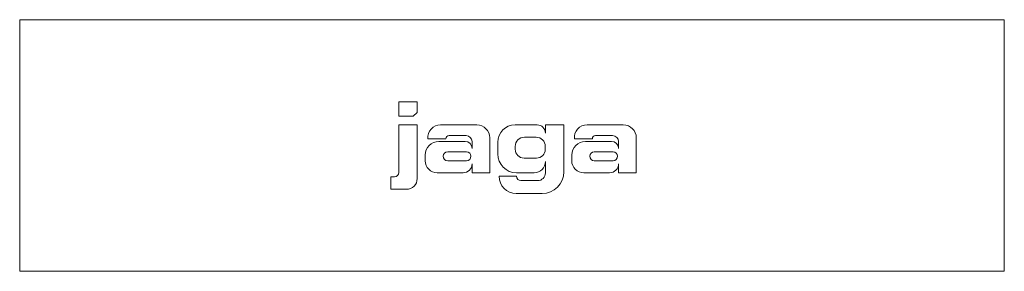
# Model space of a CAD drawing. Header units: millimetres. Extents: x -450 to 450, y -230 to 0.
import ezdxf

# ---------------------------------------------------------------- set-up
doc = ezdxf.new("R2010")
doc.units = ezdxf.units.MM

# ---------------------------------------------------------------- blocks, each defined once
blk = doc.blocks.new('RSen_55_ME_FB_LOD200 - fan coils_jaga - bamw0_06309022-bt-20 - wall mounted - 2 pipe_jaga_briza 22_lxhxd 900x630x230 mm-260409-top')
at = {"lineweight": 18}
for p, q in [((450, 0), (-450, 0)), ((-450, 0), (-450, -230)), ((450, -230), (450, 0)), ((-450, -230), (450, -230))]:
    blk.add_line(p, q, dxfattribs=at)
blk = doc.blocks.new('RSen_55_GM_FB_logo - SH_jaga - standard-260147-top')
at = {"lineweight": 18}
for p, q in [((-103.4, -75), (-103.4, -88.29)), ((-86.66, -75), (-103.4, -75)), ((-86.66, -84.74), (-86.66, -75)), ((-103.4, -88.29), (-90.21, -88.29)), ((-90.21, -88.29), (-86.66, -84.74)), ((-86.66, -96.15), (-103.4, -96.15)), ((-103.4, -96.15), (-103.4, -139.69)), ((-86.66, -145.22), (-86.66, -96.15)), ((-32.24, -96.15), (-65.3, -96.15)), ((22.97, -96.15), (2.79, -96.15)), ((47.36, -96.15), (30.52, -96.15)), ((30.52, -96.15), (30.52, -103.7)), ((47.36, -139.05), (47.36, -96.15)), ((101.73, -96.15), (68.67, -96.15)), ((-57.58, -105.98), (-41.99, -105.98)), ((11.42, -107.43), (22.07, -107.43)), ((76.38, -105.98), (91.98, -105.98)), ((-76.98, -108.92), (-60.52, -108.92)), ((-42.93, -111.28), (-66.92, -111.28)), ((-36.51, -111.45), (-36.51, -117.7)), ((-20.33, -140), (-20.33, -108.06)), ((-13, -111.94), (-13, -122.75)), ((2.98, -118.45), (2.98, -115.87)), ((30.46, -115.82), (30.46, -118.42)), ((56.99, -108.92), (73.45, -108.92)), ((91.04, -111.28), (67.05, -111.28)), ((97.46, -111.45), (97.46, -117.7)), ((113.63, -140), (113.63, -108.06)), ((-79.35, -123.71), (-79.35, -128.91)), ((-58.79, -120.73), (-41.58, -120.73)), ((54.61, -123.71), (54.61, -128.91)), ((75.18, -120.73), (92.39, -120.73)), ((-41.58, -128.89), (-58.79, -128.89)), ((-36.51, -131.75), (-36.51, -140)), ((22.37, -126.51), (11.05, -126.51)), ((30.52, -129.74), (30.52, -140.04)), ((92.39, -128.89), (75.18, -128.89)), ((97.46, -131.75), (97.46, -140)), ((-107.33, -143.62), (-110.65, -143.62)), ((-110.65, -143.62), (-110.65, -155)), ((-68.26, -140), (-44.76, -140)), ((-36.51, -140), (-20.33, -140)), ((4.08, -143.15), (-11.86, -143.15)), ((4.25, -140), (20.26, -140)), ((65.7, -140), (89.21, -140)), ((97.46, -140), (113.63, -140)), ((23.46, -147.1), (8.03, -147.1)), ((-110.65, -155), (-96.44, -155)), ((3.84, -158.85), (27.56, -158.85))]:
    blk.add_line(p, q, dxfattribs=at)
for centre, radius, start, end in [((-65.3, -107.88), 11.73, 90, 185.06131), ((-32.24, -108.06), 11.9, 360, 90), ((2.79, -111.94), 15.79, 90, 180), ((22.97, -103.7), 7.55, 360, 90), ((68.67, -107.88), 11.73, 90, 185.06131), ((101.73, -108.06), 11.9, 360, 90), ((-57.58, -108.92), 2.94, 90, 180), ((-41.99, -111.45), 5.48, 360, 90), ((11.42, -115.87), 8.44, 90, 180), ((22.07, -115.82), 8.39, 360, 90), ((76.38, -108.92), 2.94, 90, 180), ((91.98, -111.45), 5.48, 360, 90), ((-66.92, -123.71), 12.43, 90, 180), ((-42.93, -117.7), 6.42, 360, 90), ((67.05, -123.71), 12.43, 90, 180), ((91.04, -117.7), 6.42, 360, 90), ((-58.79, -124.81), 4.08, 90, 270), ((-41.58, -124.81), 4.08, 270, 90), ((4.25, -122.75), 17.25, 180, 270), ((11.05, -118.45), 8.07, 180, 270), ((22.37, -118.42), 8.09, 270, 360), ((75.18, -124.81), 4.08, 90, 270), ((92.39, -124.81), 4.08, 270, 90), ((-68.26, -128.91), 11.09, 180, 270), ((-44.76, -131.75), 8.25, 270, 360), ((20.26, -129.74), 10.26, 270, 360), ((65.7, -128.91), 11.09, 180, 270), ((89.21, -131.75), 8.25, 270, 360), ((-107.33, -139.69), 3.93, 270, 360), ((3.84, -143.15), 15.7, 180, 270), ((8.03, -143.15), 3.95, 180, 270), ((23.46, -140.04), 7.06, 270, 0), ((27.56, -139.05), 19.8, 270, 360), ((-96.44, -145.22), 9.78, 270, 360)]:
    blk.add_arc(centre, radius, start, end, dxfattribs=at)

msp = doc.modelspace()

# ---------------------------------------------------------------- block references
at = {"lineweight": 18}
for name in ['RSen_55_ME_FB_LOD200 - fan coils_jaga - bamw0_06309022-bt-20 - wall mounted - 2 pipe_jaga_briza 22_lxhxd 900x630x230 mm-260409-top', 'RSen_55_GM_FB_logo - SH_jaga - standard-260147-top']:
    msp.add_blockref(name, (0, 0), dxfattribs=at)

doc.saveas('drawing.dxf')
